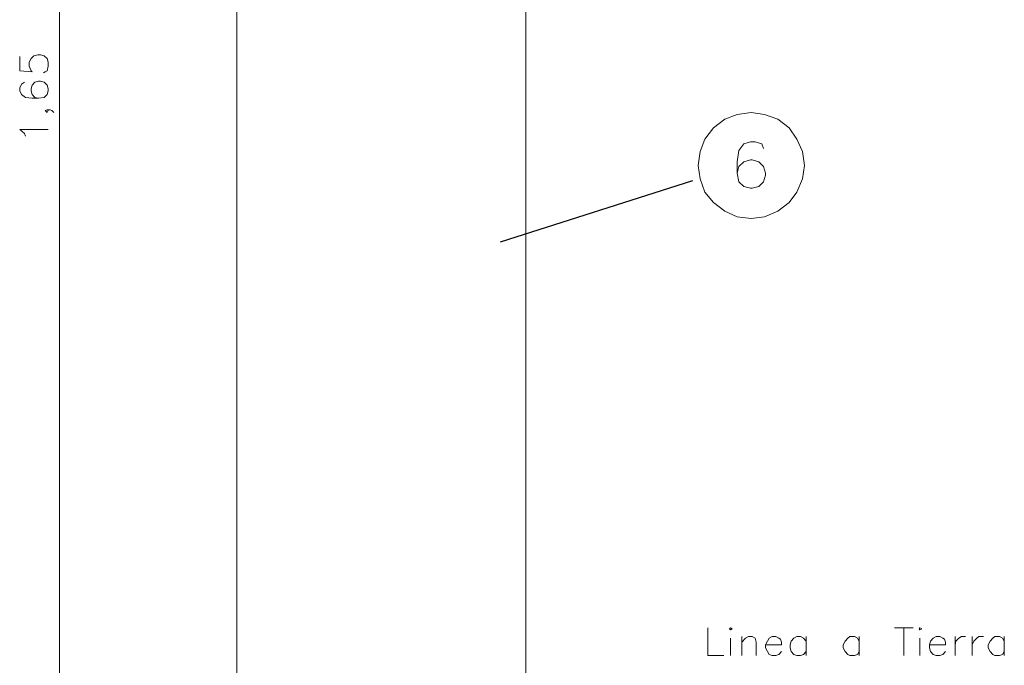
# Model space of a CAD drawing. Header units: millimetres. Extents: x 7 to 203, y 3 to 294.
# Tile 13 of 15: x 72 to 116, y 119 to 148. Entities that reach past the tile are written whole.
import ezdxf

# ---------------------------------------------------------------- set-up
doc = ezdxf.new("R2010")
doc.units = ezdxf.units.MM
doc.layers.add('DGE_CONTORNOS', color=7, linetype='Continuous', lineweight=0)

msp = doc.modelspace()

# ---------------------------------------------------------------- linework, layer by layer
at = {"layer": 'DGE_CONTORNOS', "lineweight": 5}
for points in [[(81.9997, 236.079), (81.9997, 93.3734)], [(74.0833, 179.5217), (74.0833, 108.9944)], [(94.9113, 109.6294), (94.9113, 178.8867)], [(72.3053, 145.9937), (72.3053, 145.3587), (72.8557, 145.3164), (72.8133, 145.3587), (72.7287, 145.5704), (72.7287, 145.7397), (72.8133, 145.909), (72.9403, 146.036), (73.1097, 146.0784), (73.2367, 146.0784), (73.406, 146.036), (73.533, 145.909), (73.5753, 145.7397), (73.5753, 145.5704), (73.533, 145.3587), (73.4483, 145.3164), (73.3637, 145.274)], [(72.517, 144.8507), (72.39, 144.766), (72.3053, 144.5967), (72.3053, 144.4697), (72.39, 144.3004), (72.5593, 144.1734), (72.8557, 144.131), (73.152, 144.131), (73.406, 144.1734), (73.533, 144.3004), (73.5753, 144.4697), (73.5753, 144.5544), (73.533, 144.7237), (73.406, 144.8507), (73.2367, 144.893), (73.152, 144.893), (72.9827, 144.8507), (72.8557, 144.7237), (72.8133, 144.5544), (72.8133, 144.4697), (72.8557, 144.3004), (72.9827, 144.1734), (73.152, 144.131)], [(73.533, 143.623), (73.4483, 143.5807), (73.533, 143.496), (73.5753, 143.5807), (73.533, 143.623), (73.66, 143.623), (73.7447, 143.5807), (73.8293, 143.496)], [(107.3573, 141.1254), (107.2727, 141.7604), (107.0187, 142.3107), (106.68, 142.8187), (106.172, 143.1997), (105.5793, 143.4114), (104.9867, 143.496), (104.3517, 143.4114), (103.8013, 143.1997), (103.2933, 142.8187), (102.9123, 142.3107), (102.7007, 141.7604), (102.616, 141.1254), (102.7007, 140.5327), (102.9123, 139.94), (103.2933, 139.4744), (103.8013, 139.0934), (104.3517, 138.8394), (104.9867, 138.7547), (105.5793, 138.8394), (106.172, 139.0934), (106.68, 139.4744), (107.0187, 139.94), (107.2727, 140.5327), (107.3573, 141.1254)], [(72.5593, 142.4377), (72.517, 142.5647), (72.3053, 142.734), (73.5753, 142.734)], [(105.537, 141.8874), (105.4523, 142.099), (105.156, 142.1837), (104.9443, 142.1837), (104.648, 142.099), (104.4363, 141.8027), (104.3517, 141.2947), (104.3517, 140.7867), (104.4363, 140.4057), (104.648, 140.194), (104.9443, 140.1094), (105.029, 140.1094), (105.3253, 140.194), (105.537, 140.4057), (105.6217, 140.702), (105.6217, 140.7867), (105.537, 141.083), (105.3253, 141.2947), (105.029, 141.3794), (104.9443, 141.3794), (104.648, 141.2947), (104.4363, 141.083), (104.3517, 140.7867)]]:
    msp.add_lwpolyline(points, dxfattribs=at)
at = {"layer": 'DGE_CONTORNOS', "lineweight": 30}
msp.add_lwpolyline([(102.362, 140.448), (93.7683, 137.6964)], dxfattribs=at)
at = {"layer": 'DGE_CONTORNOS', "lineweight": 13}
for points in [[(103.0393, 120.4667), (103.0393, 119.239), (103.759, 119.239)], [(104.013, 120.4244), (104.0553, 120.4667), (104.14, 120.4244), (104.0553, 120.382), (104.013, 120.4244)], [(104.5633, 120.0857), (104.5633, 119.239)], [(104.5633, 119.8317), (104.7327, 120.001), (104.8597, 120.0857), (105.029, 120.0857), (105.156, 120.001), (105.1983, 119.8317), (105.1983, 119.239)], [(105.6217, 119.7047), (106.3413, 119.7047), (106.3413, 119.8317), (106.299, 119.9587), (106.2143, 120.001), (106.0873, 120.0857), (105.918, 120.0857), (105.791, 120.001), (105.7063, 119.874), (105.6217, 119.7047), (105.6217, 119.5777), (105.7063, 119.4084), (105.791, 119.2814), (105.918, 119.239), (106.0873, 119.239), (106.2143, 119.2814), (106.3413, 119.4084)], [(107.442, 119.874), (107.315, 120.001), (107.188, 120.0857), (107.0187, 120.0857), (106.8917, 120.001), (106.7647, 119.874), (106.7223, 119.7047), (106.7223, 119.5777), (106.7647, 119.4084), (106.8917, 119.2814), (107.0187, 119.239), (107.188, 119.239), (107.315, 119.2814), (107.442, 119.4084)], [(107.442, 120.0857), (107.442, 119.239)], [(109.8127, 119.874), (109.728, 120.001), (109.601, 120.0857), (109.3893, 120.0857), (109.3047, 120.001), (109.1777, 119.874), (109.093, 119.7047), (109.093, 119.5777), (109.1777, 119.4084), (109.3047, 119.2814), (109.3893, 119.239), (109.601, 119.239), (109.728, 119.2814), (109.8127, 119.4084)], [(109.8127, 120.0857), (109.8127, 119.239)], [(111.379, 120.4667), (112.2257, 120.4667)], [(111.8023, 120.4667), (111.8023, 119.239)], [(112.4797, 120.4244), (112.522, 120.4667), (112.6067, 120.4244), (112.522, 120.382), (112.4797, 120.4244)], [(112.9453, 119.7047), (113.665, 119.7047), (113.665, 119.8317), (113.6227, 119.9587), (113.538, 120.001), (113.411, 120.0857), (113.2417, 120.0857), (113.1147, 120.001), (112.9877, 119.874), (112.9453, 119.7047), (112.9453, 119.5777), (112.9877, 119.4084), (113.1147, 119.2814), (113.2417, 119.239), (113.411, 119.239), (113.538, 119.2814), (113.665, 119.4084)], [(114.0883, 120.0857), (114.0883, 119.239)], [(114.0883, 119.7047), (114.1307, 119.874), (114.2577, 120.001), (114.3847, 120.0857), (114.554, 120.0857)], [(114.8503, 120.0857), (114.8503, 119.239)], [(114.8503, 119.7047), (114.935, 119.874), (115.062, 120.001), (115.1467, 120.0857), (115.3583, 120.0857)], [(116.2897, 119.874), (116.205, 120.001), (116.078, 120.0857), (115.8663, 120.0857), (115.7817, 120.001), (115.6547, 119.874), (115.57, 119.7047), (115.57, 119.5777), (115.6547, 119.4084), (115.7817, 119.2814), (115.8663, 119.239), (116.078, 119.239), (116.205, 119.2814), (116.2897, 119.4084)], [(116.2897, 120.0857), (116.2897, 119.239)], [(104.0553, 120.001), (104.0553, 119.239)], [(112.522, 120.001), (112.522, 119.239)]]:
    msp.add_lwpolyline(points, dxfattribs=at)

doc.saveas('drawing.dxf')
